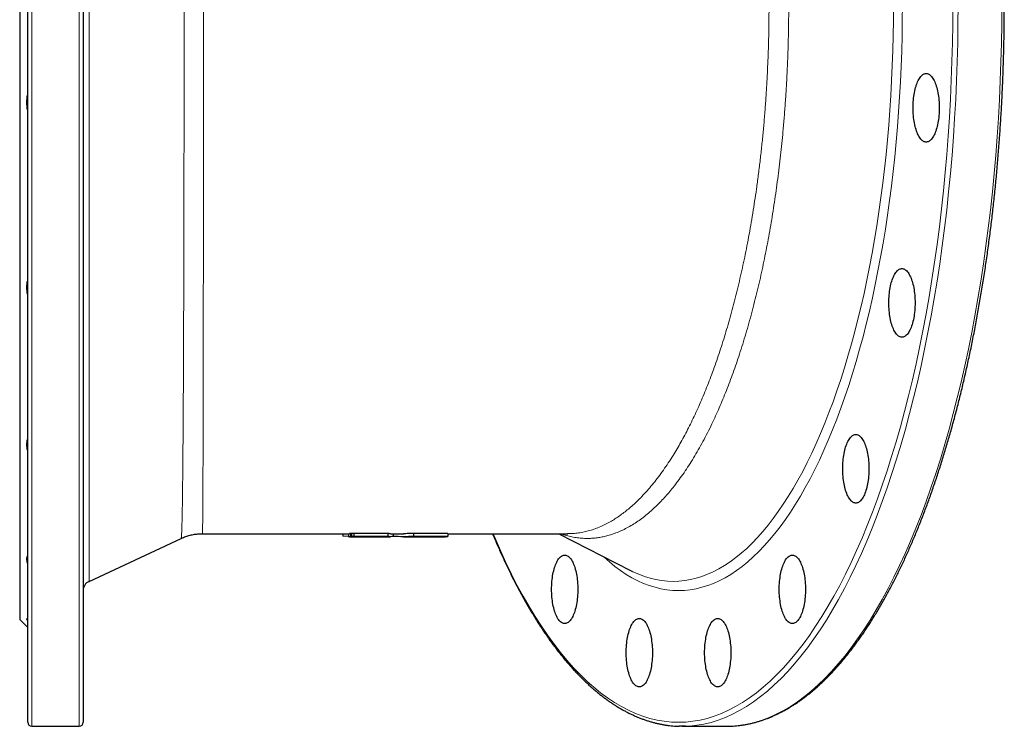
# Model space of a CAD drawing. Header units: millimetres. Extents: x 218 to 1699, y 96 to 1843.
# Tile 1 of 4: x 234 to 723, y 96 to 446. Entities that reach past the tile are written whole.
import ezdxf

# ---------------------------------------------------------------- set-up
doc = ezdxf.new("R2010")
doc.units = ezdxf.units.MM

msp = doc.modelspace()

# ---------------------------------------------------------------- linework, layer by layer
at = {"color": 8, "linetype": 'Continuous', "lineweight": 18}
for p, q in [((240.38, 811.07), (240.38, 96.07)), ((263.88, 96.07), (263.88, 811.07)), ((268.76, 739.22), (268.76, 167.91))]:
    msp.add_line(p, q, dxfattribs=at)
at = {"color": 7, "linetype": 'Continuous', "lineweight": 25}
for p, q in [((238.38, 98.07), (238.38, 809.07)), ((265.88, 809.07), (265.88, 98.07)), ((234.38, 453.57), (234.38, 149.07)), ((325.03, 191.58), (325.03, 191.58)), ((325.03, 191.57), (397.91, 191.57)), ((394.68, 191.57), (394.68, 190.42)), ((397.45, 191.57), (397.45, 190.07)), ((398.53, 191.58), (397.9, 191.58)), ((398.96, 191.58), (398.53, 191.58)), ((398.53, 191.58), (398.53, 190.08)), ((398.96, 191.6), (398.96, 190.1)), ((400.08, 191.73), (400.08, 190.23)), ((417.07, 191.69), (417.07, 190.19)), ((418.36, 191.57), (424.79, 191.57)), ((419.62, 191.57), (419.62, 190.19)), ((429.73, 191.68), (429.73, 190.18)), ((446.72, 191.67), (446.72, 190.17)), ((446.72, 191.57), (506.2, 191.57)), ((501.89, 191.57), (537.41, 173.29)), ((506.19, 191.59), (506.21, 191.59)), ((268.76, 167.91), (314.48, 189.23)), ((314.47, 189.24), (314.47, 189.24)), ((397.45, 190.24), (394.68, 190.42)), ((397.91, 190.07), (411.46, 190.07)), ((411.16, 190.09), (411.16, 190.07)), ((412.79, 190.09), (413.35, 190.07)), ((413.36, 190.07), (418.36, 190.07)), ((424.79, 190.07), (429.91, 190.07)), ((429.91, 190.08), (431.77, 190.08)), ((432.53, 190.07), (430.79, 190.08)), ((431.77, 190.08), (445.6, 190.08)), ((431.85, 190.07), (436.88, 190.07)), ((432.53, 190.08), (432.53, 190.07)), ((437.51, 190.07), (432.53, 190.07)), ((436.88, 190.08), (437.51, 190.07)), ((437.51, 190.08), (437.51, 190.07)), ((440.42, 190.07), (444.95, 190.07)), ((440.73, 190.08), (440.73, 190.07)), ((445.17, 190.07), (440.73, 190.07)), ((444.94, 190.07), (445.17, 190.07)), ((445.17, 190.08), (445.17, 190.07)), ((537.41, 173.29), (538.06, 172.96)), ((234.38, 149.07), (238.38, 145.07)), ((240.38, 96.07), (263.88, 96.07)), ((563.04, 96.07), (584.75, 96.07)), ((584.75, 96.07), (586.3, 96.09))]:
    msp.add_line(p, q, dxfattribs=at)
at = {"color": 8, "linetype": 'Continuous', "lineweight": 18, "flags": 128}
for points in [[(469.24, 191.57), (470.16, 189.38), (472.84, 183.24), (475.58, 177.29), (478.37, 171.53), (481.23, 165.96), (484.14, 160.59), (487.1, 155.42), (490.11, 150.45), (493.17, 145.69), (496.28, 141.15), (499.43, 136.81), (502.62, 132.7), (505.86, 128.8), (509.13, 125.13), (512.44, 121.68), (515.78, 118.46), (519.15, 115.47), (522.55, 112.71), (525.98, 110.18), (529.43, 107.89), (532.91, 105.83), (536.4, 104.02), (539.91, 102.44), (543.44, 101.11), (546.97, 100.01), (550.52, 99.16), (554.07, 98.55), (557.63, 98.19), (561.19, 98.07), (564.75, 98.19), (568.31, 98.55), (571.87, 99.16), (575.41, 100.01), (578.95, 101.11), (582.47, 102.44), (585.98, 104.02), (589.48, 105.83), (592.95, 107.89), (596.4, 110.18), (599.83, 112.71), (603.23, 115.47), (606.61, 118.46), (609.95, 121.68), (613.25, 125.13), (616.53, 128.8), (619.76, 132.7), (622.96, 136.81), (626.11, 141.15), (629.21, 145.69), (632.28, 150.45), (635.29, 155.42), (638.25, 160.59), (641.16, 165.96), (644.01, 171.53), (646.81, 177.29), (649.55, 183.24), (652.22, 189.38), (654.84, 195.7), (657.39, 202.19), (659.88, 208.86), (662.29, 215.69), (664.64, 222.69), (666.92, 229.84), (669.12, 237.15), (671.25, 244.61), (673.31, 252.21), (675.29, 259.95), (677.19, 267.82), (679.01, 275.82), (680.75, 283.94), (682.41, 292.17), (683.98, 300.52), (685.48, 308.97), (686.88, 317.52), (688.2, 326.17), (689.43, 334.9), (690.58, 343.71), (691.63, 352.6), (692.6, 361.56), (693.48, 370.58), (694.26, 379.65), (694.96, 388.78), (695.56, 397.95), (696.07, 407.16), (696.49, 416.41), (696.82, 425.67), (697.05, 434.96), (697.19, 444.26), (697.24, 453.57)], [(672.24, 453.57), (672.2, 445.97), (672.09, 438.38), (671.9, 430.8), (671.63, 423.23), (671.29, 415.69), (670.87, 408.17), (670.38, 400.68), (669.82, 393.23), (669.17, 385.82), (668.46, 378.46), (667.67, 371.15), (666.81, 363.89), (665.87, 356.7), (664.87, 349.57), (663.79, 342.52), (662.64, 335.54), (661.42, 328.64), (660.14, 321.82), (658.78, 315.1), (657.36, 308.47), (655.88, 301.94), (654.33, 295.52), (652.71, 289.2), (651.03, 283), (649.29, 276.91), (647.49, 270.95), (645.64, 265.11), (643.72, 259.39), (641.75, 253.82), (639.72, 248.37), (637.63, 243.07), (635.5, 237.92), (633.31, 232.91), (631.08, 228.05), (628.8, 223.35), (626.47, 218.8), (624.09, 214.42), (621.67, 210.2), (619.22, 206.14), (616.72, 202.26), (614.18, 198.55), (611.61, 195.01), (609, 191.65), (606.36, 188.47), (603.69, 185.47), (600.99, 182.66), (598.26, 180.03), (595.51, 177.58), (592.73, 175.33), (589.93, 173.27), (587.12, 171.4), (584.28, 169.72), (581.43, 168.24), (578.56, 166.95), (575.69, 165.86), (572.8, 164.97), (569.91, 164.28), (567, 163.78), (564.1, 163.48), (561.19, 163.38), (558.29, 163.48), (555.38, 163.78), (552.48, 164.28), (549.59, 164.97), (546.7, 165.86), (543.82, 166.95), (540.96, 168.24), (538.1, 169.72), (535.27, 171.4), (532.45, 173.27), (529.65, 175.33), (526.88, 177.58), (524.12, 180.03), (523.88, 180.25)], [(538.06, 172.96), (538.6, 172.7), (541.43, 171.43), (544.26, 170.36), (547.1, 169.48), (549.95, 168.79), (552.8, 168.3), (555.66, 168.01), (558.53, 167.91), (561.39, 168.01), (564.25, 168.3), (567.1, 168.79), (569.95, 169.48), (572.79, 170.36), (575.63, 171.43), (578.45, 172.7), (581.25, 174.15), (584.04, 175.81), (586.82, 177.65), (589.57, 179.68), (592.31, 181.89), (595.02, 184.3), (597.7, 186.89), (600.36, 189.66), (602.99, 192.61), (605.59, 195.74), (608.15, 199.05), (610.69, 202.53), (613.18, 206.18), (615.64, 210.01), (618.06, 214), (620.44, 218.15), (622.78, 222.47), (625.07, 226.94), (627.32, 231.57), (629.52, 236.35), (631.67, 241.28), (633.77, 246.36), (635.82, 251.58), (637.82, 256.94), (639.76, 262.43), (641.65, 268.05), (643.48, 273.8), (645.25, 279.67), (646.96, 285.66), (648.62, 291.77), (650.2, 297.99), (651.73, 304.31), (653.2, 310.74), (654.59, 317.26), (655.93, 323.88), (657.19, 330.59), (658.39, 337.38), (659.52, 344.25), (660.58, 351.2), (661.57, 358.21), (662.49, 365.29), (663.34, 372.44), (664.12, 379.63), (664.82, 386.88), (665.45, 394.18), (666.01, 401.51), (666.49, 408.88), (666.91, 416.28), (667.24, 423.71), (667.5, 431.15), (667.69, 438.62), (667.8, 446.09), (667.84, 453.57)], [(699.85, 453.57), (699.8, 444.21), (699.66, 434.86), (699.43, 425.52), (699.1, 416.2), (698.68, 406.9), (698.17, 397.64), (697.56, 388.42), (696.86, 379.24), (696.07, 370.11), (695.19, 361.04), (694.22, 352.03), (693.15, 343.09), (692, 334.23), (690.76, 325.45), (689.44, 316.76), (688.02, 308.16), (686.52, 299.66), (684.94, 291.26), (683.27, 282.98), (681.52, 274.82), (679.69, 266.77), (677.78, 258.86), (675.79, 251.08), (673.72, 243.43), (671.58, 235.93), (669.36, 228.58), (667.07, 221.39), (664.71, 214.35), (662.28, 207.48), (659.78, 200.78), (657.21, 194.25), (654.58, 187.89), (651.89, 181.72), (649.14, 175.74), (646.32, 169.94), (643.46, 164.34), (640.53, 158.94), (637.55, 153.74), (634.52, 148.75), (631.45, 143.96), (628.32, 139.39), (625.15, 135.03), (621.94, 130.89), (618.69, 126.97), (615.4, 123.28), (612.07, 119.81), (608.71, 116.57), (605.32, 113.56), (601.9, 110.79), (598.45, 108.25), (594.98, 105.94), (591.48, 103.88), (587.97, 102.05), (584.44, 100.47), (580.9, 99.12), (577.34, 98.02), (573.77, 97.17), (570.2, 96.56), (566.62, 96.19), (564.59, 96.09)], [(586.3, 96.09), (588.33, 96.19), (591.91, 96.56), (595.49, 97.17), (599.05, 98.02), (602.61, 99.12), (606.15, 100.47), (609.68, 102.05), (613.2, 103.88), (616.69, 105.94), (620.16, 108.25), (623.61, 110.79), (627.03, 113.56), (630.42, 116.57), (633.78, 119.81), (637.11, 123.28), (640.4, 126.97), (643.65, 130.89), (646.86, 135.03), (650.03, 139.39), (653.16, 143.96), (656.23, 148.75), (659.26, 153.74), (662.24, 158.94), (665.17, 164.34), (668.04, 169.94), (670.85, 175.74), (673.6, 181.72), (676.3, 187.89), (678.93, 194.25), (681.49, 200.78), (683.99, 207.48), (686.42, 214.35), (688.78, 221.39), (691.07, 228.58), (693.29, 235.93), (695.43, 243.43), (697.5, 251.08), (699.49, 258.86), (701.4, 266.77), (703.23, 274.82), (704.98, 282.98), (706.65, 291.26), (708.23, 299.66), (709.73, 308.16), (711.15, 316.76), (712.47, 325.45), (713.71, 334.23), (714.87, 343.09), (715.93, 352.03), (716.9, 361.04), (717.78, 370.11), (718.57, 379.24), (719.27, 388.42), (719.88, 397.64), (720.39, 406.9), (720.81, 416.2), (721.14, 425.52), (721.37, 434.86), (721.51, 444.21), (721.56, 453.57)]]:
    msp.add_lwpolyline(points, dxfattribs=at)
at = {"color": 7, "linetype": 'Continuous', "lineweight": 25, "flags": 128}
for points in [[(690.54, 402.73), (690.53, 401.75), (690.5, 400.79), (690.44, 399.83), (690.37, 398.87), (690.28, 397.94), (690.16, 397.01), (690.03, 396.11), (689.87, 395.22), (689.7, 394.37), (689.51, 393.53), (689.3, 392.73), (689.07, 391.96), (688.83, 391.23), (688.57, 390.53), (688.29, 389.88), (688.01, 389.26), (687.71, 388.69), (687.39, 388.17), (687.07, 387.69), (686.74, 387.26), (686.39, 386.88), (686.04, 386.56), (685.69, 386.28), (685.33, 386.06), (684.96, 385.9), (684.59, 385.79), (684.22, 385.73), (683.85, 385.73), (683.48, 385.79), (683.11, 385.9), (682.74, 386.06), (682.38, 386.28), (682.02, 386.56), (681.67, 386.88), (681.33, 387.26), (681, 387.69), (680.67, 388.17), (680.36, 388.69), (680.06, 389.26), (679.77, 389.88), (679.5, 390.53), (679.24, 391.23), (679, 391.96), (678.77, 392.73), (678.56, 393.53), (678.37, 394.37), (678.2, 395.22), (678.04, 396.11), (677.91, 397.01), (677.79, 397.94), (677.7, 398.87), (677.62, 399.83), (677.57, 400.79), (677.54, 401.75), (677.53, 402.73), (677.54, 403.7), (677.57, 404.66), (677.62, 405.62), (677.7, 406.58), (677.79, 407.51), (677.91, 408.44), (678.04, 409.34), (678.2, 410.23), (678.37, 411.08), (678.56, 411.92), (678.77, 412.72), (679, 413.49), (679.24, 414.22), (679.5, 414.92), (679.77, 415.57), (680.06, 416.19), (680.36, 416.76), (680.67, 417.28), (681, 417.76), (681.33, 418.19), (681.67, 418.57), (682.02, 418.89), (682.38, 419.17), (682.74, 419.39), (683.11, 419.55), (683.48, 419.66), (683.85, 419.72), (684.22, 419.72), (684.59, 419.66), (684.96, 419.55), (685.33, 419.39), (685.69, 419.17), (686.04, 418.89), (686.39, 418.57), (686.74, 418.19), (687.07, 417.76), (687.39, 417.28), (687.71, 416.76), (688.01, 416.19), (688.29, 415.57), (688.57, 414.92), (688.83, 414.22), (689.07, 413.49), (689.3, 412.72), (689.51, 411.92), (689.7, 411.08), (689.87, 410.23), (690.03, 409.34), (690.16, 408.44), (690.28, 407.51), (690.37, 406.58), (690.44, 405.62), (690.5, 404.66), (690.53, 403.7), (690.54, 402.73)], [(678.51, 306.02), (678.5, 305.05), (678.47, 304.08), (678.42, 303.12), (678.35, 302.17), (678.25, 301.23), (678.14, 300.31), (678, 299.4), (677.85, 298.52), (677.67, 297.66), (677.48, 296.83), (677.27, 296.03), (677.05, 295.26), (676.8, 294.52), (676.54, 293.83), (676.27, 293.17), (675.98, 292.56), (675.68, 291.99), (675.37, 291.46), (675.05, 290.98), (674.71, 290.56), (674.37, 290.18), (674.02, 289.85), (673.66, 289.58), (673.3, 289.36), (672.94, 289.19), (672.57, 289.08), (672.19, 289.03), (671.82, 289.03), (671.45, 289.08), (671.08, 289.19), (670.72, 289.36), (670.36, 289.58), (670, 289.85), (669.65, 290.18), (669.31, 290.56), (668.97, 290.98), (668.65, 291.46), (668.34, 291.99), (668.04, 292.56), (667.75, 293.17), (667.48, 293.83), (667.22, 294.52), (666.97, 295.26), (666.75, 296.03), (666.54, 296.83), (666.34, 297.66), (666.17, 298.52), (666.02, 299.4), (665.88, 300.31), (665.77, 301.23), (665.67, 302.17), (665.6, 303.12), (665.55, 304.08), (665.51, 305.05), (665.5, 306.02), (665.51, 306.99), (665.55, 307.96), (665.6, 308.92), (665.67, 309.87), (665.77, 310.81), (665.88, 311.73), (666.02, 312.64), (666.17, 313.52), (666.34, 314.38), (666.54, 315.21), (666.75, 316.01), (666.97, 316.78), (667.22, 317.51), (667.48, 318.21), (667.75, 318.87), (668.04, 319.48), (668.34, 320.05), (668.65, 320.58), (668.97, 321.05), (669.31, 321.48), (669.65, 321.86), (670, 322.19), (670.36, 322.46), (670.72, 322.68), (671.08, 322.85), (671.45, 322.96), (671.82, 323.01), (672.19, 323.01), (672.57, 322.96), (672.94, 322.85), (673.3, 322.68), (673.66, 322.46), (674.02, 322.19), (674.37, 321.86), (674.71, 321.48), (675.05, 321.05), (675.37, 320.58), (675.68, 320.05), (675.98, 319.48), (676.27, 318.87), (676.54, 318.21), (676.8, 317.51), (677.05, 316.78), (677.27, 316.01), (677.48, 315.21), (677.67, 314.38), (677.85, 313.52), (678, 312.64), (678.14, 311.73), (678.25, 310.81), (678.35, 309.87), (678.42, 308.92), (678.47, 307.96), (678.5, 306.99), (678.51, 306.02)], [(655.64, 223.76), (655.63, 222.79), (655.6, 221.82), (655.55, 220.86), (655.47, 219.91), (655.38, 218.97), (655.26, 218.04), (655.13, 217.14), (654.98, 216.26), (654.8, 215.4), (654.61, 214.57), (654.4, 213.76), (654.17, 213), (653.93, 212.26), (653.67, 211.57), (653.4, 210.91), (653.11, 210.29), (652.81, 209.72), (652.5, 209.2), (652.17, 208.72), (651.84, 208.29), (651.5, 207.91), (651.15, 207.59), (650.79, 207.32), (650.43, 207.1), (650.06, 206.93), (649.69, 206.82), (649.32, 206.76), (648.95, 206.76), (648.58, 206.82), (648.21, 206.93), (647.85, 207.1), (647.48, 207.32), (647.13, 207.59), (646.78, 207.91), (646.43, 208.29), (646.1, 208.72), (645.78, 209.2), (645.47, 209.72), (645.16, 210.29), (644.88, 210.91), (644.6, 211.57), (644.34, 212.26), (644.1, 213), (643.87, 213.76), (643.66, 214.57), (643.47, 215.4), (643.3, 216.26), (643.14, 217.14), (643.01, 218.04), (642.9, 218.97), (642.8, 219.91), (642.73, 220.86), (642.67, 221.82), (642.64, 222.79), (642.63, 223.76), (642.64, 224.73), (642.67, 225.69), (642.73, 226.66), (642.8, 227.61), (642.9, 228.55), (643.01, 229.47), (643.14, 230.37), (643.3, 231.26), (643.47, 232.12), (643.66, 232.95), (643.87, 233.75), (644.1, 234.52), (644.34, 235.25), (644.6, 235.95), (644.88, 236.6), (645.16, 237.22), (645.47, 237.79), (645.78, 238.31), (646.1, 238.79), (646.43, 239.22), (646.78, 239.6), (647.13, 239.92), (647.48, 240.2), (647.85, 240.42), (648.21, 240.58), (648.58, 240.69), (648.95, 240.75), (649.32, 240.75), (649.69, 240.69), (650.06, 240.58), (650.43, 240.42), (650.79, 240.2), (651.15, 239.92), (651.5, 239.6), (651.84, 239.22), (652.17, 238.79), (652.5, 238.31), (652.81, 237.79), (653.11, 237.22), (653.4, 236.6), (653.67, 235.95), (653.93, 235.25), (654.17, 234.52), (654.4, 233.75), (654.61, 232.95), (654.8, 232.12), (654.98, 231.26), (655.13, 230.37), (655.26, 229.47), (655.38, 228.55), (655.47, 227.61), (655.55, 226.66), (655.6, 225.69), (655.63, 224.73), (655.64, 223.76)], [(511.23, 163.99), (511.22, 163.02), (511.19, 162.05), (511.14, 161.09), (511.07, 160.14), (510.97, 159.2), (510.86, 158.28), (510.72, 157.37), (510.57, 156.49), (510.39, 155.63), (510.2, 154.8), (509.99, 154), (509.77, 153.23), (509.52, 152.49), (509.26, 151.8), (508.99, 151.14), (508.7, 150.53), (508.4, 149.96), (508.09, 149.43), (507.77, 148.95), (507.43, 148.53), (507.09, 148.15), (506.74, 147.82), (506.38, 147.55), (506.02, 147.33), (505.65, 147.16), (505.29, 147.05), (504.91, 147), (504.54, 147), (504.17, 147.05), (503.8, 147.16), (503.44, 147.33), (503.08, 147.55), (502.72, 147.82), (502.37, 148.15), (502.03, 148.53), (501.69, 148.95), (501.37, 149.43), (501.06, 149.96), (500.76, 150.53), (500.47, 151.14), (500.2, 151.8), (499.94, 152.49), (499.69, 153.23), (499.47, 154), (499.26, 154.8), (499.06, 155.63), (498.89, 156.49), (498.74, 157.37), (498.6, 158.28), (498.49, 159.2), (498.39, 160.14), (498.32, 161.09), (498.27, 162.05), (498.23, 163.02), (498.22, 163.99), (498.23, 164.96), (498.27, 165.93), (498.32, 166.89), (498.39, 167.84), (498.49, 168.78), (498.6, 169.7), (498.74, 170.61), (498.89, 171.49), (499.06, 172.35), (499.26, 173.18), (499.47, 173.98), (499.69, 174.75), (499.94, 175.48), (500.2, 176.18), (500.47, 176.84), (500.76, 177.45), (501.06, 178.02), (501.37, 178.55), (501.69, 179.02), (502.03, 179.45), (502.37, 179.83), (502.72, 180.16), (503.08, 180.43), (503.44, 180.65), (503.8, 180.82), (504.17, 180.93), (504.54, 180.98), (504.91, 180.98), (505.29, 180.93), (505.65, 180.82), (506.02, 180.65), (506.38, 180.43), (506.74, 180.16), (507.09, 179.83), (507.43, 179.45), (507.77, 179.02), (508.09, 178.55), (508.4, 178.02), (508.7, 177.45), (508.99, 176.84), (509.26, 176.18), (509.52, 175.48), (509.77, 174.75), (509.99, 173.98), (510.2, 173.18), (510.39, 172.35), (510.57, 171.49), (510.72, 170.61), (510.86, 169.7), (510.97, 168.78), (511.07, 167.84), (511.14, 166.89), (511.19, 165.93), (511.22, 164.96), (511.23, 163.99)], [(624.16, 163.99), (624.15, 163.02), (624.12, 162.05), (624.07, 161.09), (623.99, 160.14), (623.9, 159.2), (623.78, 158.28), (623.65, 157.37), (623.49, 156.49), (623.32, 155.63), (623.13, 154.8), (622.92, 154), (622.69, 153.23), (622.45, 152.49), (622.19, 151.8), (621.92, 151.14), (621.63, 150.53), (621.33, 149.96), (621.02, 149.43), (620.69, 148.95), (620.36, 148.53), (620.02, 148.15), (619.67, 147.82), (619.31, 147.55), (618.95, 147.33), (618.58, 147.16), (618.21, 147.05), (617.84, 147), (617.47, 147), (617.1, 147.05), (616.73, 147.16), (616.36, 147.33), (616, 147.55), (615.65, 147.82), (615.3, 148.15), (614.95, 148.53), (614.62, 148.95), (614.3, 149.43), (613.98, 149.96), (613.68, 150.53), (613.4, 151.14), (613.12, 151.8), (612.86, 152.49), (612.62, 153.23), (612.39, 154), (612.18, 154.8), (611.99, 155.63), (611.82, 156.49), (611.66, 157.37), (611.53, 158.28), (611.41, 159.2), (611.32, 160.14), (611.25, 161.09), (611.19, 162.05), (611.16, 163.02), (611.15, 163.99), (611.16, 164.96), (611.19, 165.93), (611.25, 166.89), (611.32, 167.84), (611.41, 168.78), (611.53, 169.7), (611.66, 170.61), (611.82, 171.49), (611.99, 172.35), (612.18, 173.18), (612.39, 173.98), (612.62, 174.75), (612.86, 175.48), (613.12, 176.18), (613.4, 176.84), (613.68, 177.45), (613.98, 178.02), (614.3, 178.55), (614.62, 179.02), (614.95, 179.45), (615.3, 179.83), (615.65, 180.16), (616, 180.43), (616.36, 180.65), (616.73, 180.82), (617.1, 180.93), (617.47, 180.98), (617.84, 180.98), (618.21, 180.93), (618.58, 180.82), (618.95, 180.65), (619.31, 180.43), (619.67, 180.16), (620.02, 179.83), (620.36, 179.45), (620.69, 179.02), (621.02, 178.55), (621.33, 178.02), (621.63, 177.45), (621.92, 176.84), (622.19, 176.18), (622.45, 175.48), (622.69, 174.75), (622.92, 173.98), (623.13, 173.18), (623.32, 172.35), (623.49, 171.49), (623.65, 170.61), (623.78, 169.7), (623.9, 168.78), (623.99, 167.84), (624.07, 166.89), (624.12, 165.93), (624.15, 164.96), (624.16, 163.99)], [(548.24, 132.57), (548.23, 131.6), (548.2, 130.63), (548.15, 129.67), (548.07, 128.72), (547.98, 127.78), (547.86, 126.85), (547.73, 125.95), (547.57, 125.07), (547.4, 124.21), (547.21, 123.38), (547, 122.58), (546.77, 121.81), (546.53, 121.07), (546.27, 120.38), (546, 119.72), (545.71, 119.11), (545.41, 118.53), (545.1, 118.01), (544.77, 117.53), (544.44, 117.1), (544.1, 116.73), (543.75, 116.4), (543.39, 116.13), (543.03, 115.91), (542.66, 115.74), (542.29, 115.63), (541.92, 115.57), (541.55, 115.57), (541.18, 115.63), (540.81, 115.74), (540.44, 115.91), (540.08, 116.13), (539.73, 116.4), (539.38, 116.73), (539.03, 117.1), (538.7, 117.53), (538.38, 118.01), (538.06, 118.53), (537.76, 119.11), (537.48, 119.72), (537.2, 120.38), (536.94, 121.07), (536.7, 121.81), (536.47, 122.58), (536.26, 123.38), (536.07, 124.21), (535.9, 125.07), (535.74, 125.95), (535.61, 126.85), (535.49, 127.78), (535.4, 128.72), (535.33, 129.67), (535.27, 130.63), (535.24, 131.6), (535.23, 132.57), (535.24, 133.54), (535.27, 134.51), (535.33, 135.47), (535.4, 136.42), (535.49, 137.36), (535.61, 138.28), (535.74, 139.19), (535.9, 140.07), (536.07, 140.93), (536.26, 141.76), (536.47, 142.56), (536.7, 143.33), (536.94, 144.06), (537.2, 144.76), (537.48, 145.42), (537.76, 146.03), (538.06, 146.6), (538.38, 147.13), (538.7, 147.6), (539.03, 148.03), (539.38, 148.41), (539.73, 148.74), (540.08, 149.01), (540.44, 149.23), (540.81, 149.39), (541.18, 149.51), (541.55, 149.56), (541.92, 149.56), (542.29, 149.51), (542.66, 149.39), (543.03, 149.23), (543.39, 149.01), (543.75, 148.74), (544.1, 148.41), (544.44, 148.03), (544.77, 147.6), (545.1, 147.13), (545.41, 146.6), (545.71, 146.03), (546, 145.42), (546.27, 144.76), (546.53, 144.06), (546.77, 143.33), (547, 142.56), (547.21, 141.76), (547.4, 140.93), (547.57, 140.07), (547.73, 139.19), (547.86, 138.28), (547.98, 137.36), (548.07, 136.42), (548.15, 135.47), (548.2, 134.51), (548.23, 133.54), (548.24, 132.57)], [(587.15, 132.57), (587.14, 131.6), (587.11, 130.63), (587.06, 129.67), (586.99, 128.72), (586.89, 127.78), (586.78, 126.85), (586.64, 125.95), (586.49, 125.07), (586.31, 124.21), (586.12, 123.38), (585.91, 122.58), (585.69, 121.81), (585.44, 121.07), (585.18, 120.38), (584.91, 119.72), (584.62, 119.11), (584.32, 118.53), (584.01, 118.01), (583.68, 117.53), (583.35, 117.1), (583.01, 116.73), (582.66, 116.4), (582.3, 116.13), (581.94, 115.91), (581.57, 115.74), (581.21, 115.63), (580.83, 115.57), (580.46, 115.57), (580.09, 115.63), (579.72, 115.74), (579.36, 115.91), (579, 116.13), (578.64, 116.4), (578.29, 116.73), (577.95, 117.1), (577.61, 117.53), (577.29, 118.01), (576.98, 118.53), (576.68, 119.11), (576.39, 119.72), (576.11, 120.38), (575.86, 121.07), (575.61, 121.81), (575.39, 122.58), (575.18, 123.38), (574.98, 124.21), (574.81, 125.07), (574.66, 125.95), (574.52, 126.85), (574.41, 127.78), (574.31, 128.72), (574.24, 129.67), (574.19, 130.63), (574.15, 131.6), (574.14, 132.57), (574.15, 133.54), (574.19, 134.51), (574.24, 135.47), (574.31, 136.42), (574.41, 137.36), (574.52, 138.28), (574.66, 139.19), (574.81, 140.07), (574.98, 140.93), (575.18, 141.76), (575.39, 142.56), (575.61, 143.33), (575.86, 144.06), (576.11, 144.76), (576.39, 145.42), (576.68, 146.03), (576.98, 146.6), (577.29, 147.13), (577.61, 147.6), (577.95, 148.03), (578.29, 148.41), (578.64, 148.74), (579, 149.01), (579.36, 149.23), (579.72, 149.39), (580.09, 149.51), (580.46, 149.56), (580.83, 149.56), (581.21, 149.51), (581.57, 149.39), (581.94, 149.23), (582.3, 149.01), (582.66, 148.74), (583.01, 148.41), (583.35, 148.03), (583.68, 147.6), (584.01, 147.13), (584.32, 146.6), (584.62, 146.03), (584.91, 145.42), (585.18, 144.76), (585.44, 144.06), (585.69, 143.33), (585.91, 142.56), (586.12, 141.76), (586.31, 140.93), (586.49, 140.07), (586.64, 139.19), (586.78, 138.28), (586.89, 137.36), (586.99, 136.42), (587.06, 135.47), (587.11, 134.51), (587.14, 133.54), (587.15, 132.57)], [(564.59, 96.09), (563.04, 96.07), (561.5, 96.09)]]:
    msp.add_lwpolyline(points, dxfattribs=at)
at = {"color": 7, "linetype": 'Continuous', "lineweight": 25}
for centre, radius, start, end in [((270.88, 163.38), 5, 115, 180), ((240.38, 98.07), 2, 180, 270), ((263.88, 98.07), 2, 270, 0)]:
    msp.add_arc(centre, radius, start, end, dxfattribs=at)
at = {"color": 8, "linetype": 'Continuous', "lineweight": 18}
for points, knots in [([(314.47, 189.24), (314.48, 189.24), (314.5, 189.23), (314.53, 189.37), (314.58, 189.66), (314.63, 190.16), (314.68, 190.89), (314.72, 191.82), (314.77, 192.94), (314.82, 194.27), (314.86, 195.79), (314.91, 197.51), (314.95, 199.33), (314.99, 201.2), (315.02, 203.1), (315.06, 205.13), (315.09, 207.3), (315.13, 209.6), (315.16, 212.05), (315.19, 214.63), (315.22, 217.35), (315.25, 220.2), (315.28, 223.17), (315.31, 226.27), (315.34, 229.49), (315.37, 232.84), (315.39, 236.31), (315.42, 239.97), (315.45, 243.82), (315.47, 247.87), (315.5, 252.06), (315.52, 256.36), (315.55, 260.71), (315.57, 265.1), (315.59, 269.52), (315.61, 274.04), (315.63, 278.68), (315.65, 283.42), (315.67, 288.28), (315.69, 293.23), (315.71, 298.54), (315.72, 304.23), (315.74, 310.31), (315.76, 316.5), (315.78, 322.8), (315.79, 329.19), (315.81, 335.68), (315.82, 342.26), (315.83, 348.57), (315.84, 354.59), (315.85, 360.32), (315.86, 366.09), (315.87, 371.91), (315.88, 378.14), (315.89, 384.79), (315.89, 391.86), (315.9, 398.99), (315.91, 406.15), (315.91, 413.35), (315.92, 420.58), (315.92, 427.84), (315.92, 434.73), (315.92, 441.25), (315.92, 447.39), (315.92, 453.53), (315.92, 459.67), (315.92, 466.2), (315.92, 473.1), (315.92, 480.38), (315.92, 487.63), (315.91, 494.86), (315.91, 502.06), (315.9, 509.22), (315.89, 516.34), (315.89, 523.04), (315.88, 529.31), (315.87, 535.18), (315.86, 541), (315.85, 546.77), (315.84, 552.86), (315.83, 559.24), (315.82, 565.9), (315.8, 572.47), (315.79, 578.95), (315.77, 585.34), (315.76, 591.62), (315.74, 597.8), (315.72, 603.55), (315.7, 608.88), (315.69, 613.81), (315.67, 618.66), (315.65, 623.41), (315.63, 628.37), (315.61, 633.51), (315.59, 638.8), (315.56, 643.94), (315.53, 648.94), (315.51, 653.79), (315.48, 658.49), (315.45, 663.03), (315.42, 667.18), (315.39, 670.96), (315.37, 674.4), (315.34, 677.72), (315.31, 680.92), (315.28, 684.2), (315.25, 687.51), (315.21, 690.83), (315.17, 693.96), (315.14, 696.91), (315.1, 699.68), (315.06, 702.26), (315.01, 704.64), (314.97, 706.72), (314.94, 708.53), (314.9, 710.08), (314.86, 711.5), (314.82, 712.78), (314.78, 713.99), (314.73, 715.1), (314.69, 716.07), (314.64, 716.84), (314.58, 717.41), (314.53, 717.76), (314.49, 717.92), (314.47, 717.9), (314.47, 717.89)], [0, 0, 0, 0, 0.002627, 0.010053, 0.017476, 0.026294, 0.035115, 0.043936, 0.052754, 0.061572, 0.070393, 0.079214, 0.088032, 0.095447, 0.102866, 0.110286, 0.117704, 0.12512, 0.132593, 0.140069, 0.147546, 0.155021, 0.162494, 0.169967, 0.177443, 0.18492, 0.192396, 0.199868, 0.207775, 0.215685, 0.223597, 0.231507, 0.239414, 0.246927, 0.254442, 0.261957, 0.269471, 0.277051, 0.284634, 0.292218, 0.299798, 0.308604, 0.317413, 0.326222, 0.335028, 0.343833, 0.352642, 0.361451, 0.370257, 0.377663, 0.385072, 0.392482, 0.399891, 0.407297, 0.416103, 0.424912, 0.433721, 0.442527, 0.451333, 0.460142, 0.468952, 0.477757, 0.485164, 0.492573, 0.499984, 0.507394, 0.5148, 0.523609, 0.532421, 0.541233, 0.550042, 0.558851, 0.567663, 0.576475, 0.585284, 0.592694, 0.600106, 0.607519, 0.614931, 0.622341, 0.631155, 0.639973, 0.648791, 0.657605, 0.66642, 0.675238, 0.684055, 0.69287, 0.700284, 0.707701, 0.71512, 0.722537, 0.729951, 0.738773, 0.747599, 0.756424, 0.765246, 0.774068, 0.782893, 0.791719, 0.800541, 0.807962, 0.815385, 0.82281, 0.830234, 0.837655, 0.846485, 0.855318, 0.864151, 0.872981, 0.881811, 0.890645, 0.899478, 0.908308, 0.915735, 0.923166, 0.930597, 0.938028, 0.945455, 0.95429, 0.963128, 0.971966, 0.9808, 0.989635, 0.998473, 1, 1, 1, 1]), ([(325.03, 715.56), (325.03, 715.56), (325.04, 715.59), (325.05, 715.47), (325.06, 715.18), (325.08, 714.73), (325.09, 714.16), (325.11, 713.46), (325.12, 712.61), (325.13, 711.56), (325.15, 710.28), (325.16, 708.73), (325.18, 706.98), (325.19, 705.04), (325.21, 702.9), (325.22, 700.58), (325.24, 698.06), (325.25, 695.5), (325.26, 692.94), (325.27, 690.39), (325.28, 687.71), (325.29, 684.91), (325.3, 681.8), (325.32, 678.36), (325.33, 674.55), (325.34, 670.57), (325.35, 666.42), (325.36, 662.11), (325.37, 657.64), (325.38, 653.02), (325.39, 648.5), (325.4, 644.1), (325.41, 639.87), (325.41, 635.53), (325.42, 631.09), (325.43, 626.27), (325.44, 621.06), (325.44, 615.42), (325.45, 609.67), (325.46, 603.79), (325.47, 597.8), (325.47, 591.69), (325.48, 585.48), (325.48, 579.51), (325.49, 573.79), (325.49, 568.34), (325.5, 562.83), (325.5, 557.26), (325.51, 551.29), (325.51, 544.89), (325.51, 538.07), (325.52, 531.19), (325.52, 524.24), (325.52, 517.24), (325.53, 510.2), (325.53, 503.1), (325.53, 496.35), (325.53, 489.95), (325.53, 483.91), (325.53, 477.85), (325.54, 471.78), (325.54, 465.32), (325.54, 458.47), (325.54, 451.23), (325.54, 443.99), (325.54, 436.76), (325.53, 429.55), (325.53, 422.35), (325.53, 415.17), (325.53, 408.41), (325.53, 402.05), (325.53, 396.09), (325.52, 390.17), (325.52, 384.28), (325.52, 378.06), (325.52, 371.52), (325.51, 364.67), (325.51, 357.9), (325.5, 351.2), (325.5, 344.58), (325.49, 338.04), (325.49, 331.59), (325.48, 325.56), (325.48, 319.96), (325.47, 314.76), (325.47, 309.64), (325.46, 304.59), (325.45, 299.6), (325.45, 294.67), (325.44, 289.8), (325.43, 285.03), (325.43, 280.34), (325.42, 275.73), (325.41, 271.2), (325.41, 266.78), (325.4, 262.49), (325.39, 258.32), (325.38, 254.28), (325.37, 250.34), (325.36, 246.52), (325.35, 242.82), (325.35, 239.23), (325.34, 235.76), (325.33, 232.4), (325.32, 229.17), (325.31, 226), (325.3, 222.91), (325.28, 219.9), (325.27, 217.03), (325.26, 214.31), (325.25, 211.64), (325.24, 209.03), (325.22, 206.53), (325.21, 204.21), (325.19, 202.08), (325.18, 200.14), (325.16, 198.4), (325.15, 196.85), (325.13, 195.57), (325.12, 194.52), (325.11, 193.67), (325.09, 192.97), (325.08, 192.41), (325.06, 191.95), (325.05, 191.67), (325.04, 191.54), (325.03, 191.57), (325.03, 191.58)], [0, 0, 0, 0, 0.000707, 0.009527, 0.018344, 0.02576, 0.033179, 0.040599, 0.048017, 0.055433, 0.064245, 0.073061, 0.081876, 0.090688, 0.0995, 0.108316, 0.117131, 0.125944, 0.133356, 0.140771, 0.148188, 0.155603, 0.163015, 0.171819, 0.180627, 0.189434, 0.198239, 0.207043, 0.21585, 0.224658, 0.233462, 0.240868, 0.248276, 0.255686, 0.263095, 0.270501, 0.279297, 0.288097, 0.296897, 0.305694, 0.31449, 0.32329, 0.33209, 0.340886, 0.348286, 0.355688, 0.363091, 0.370493, 0.377893, 0.386683, 0.395478, 0.404272, 0.413063, 0.421854, 0.430648, 0.439442, 0.448233, 0.455628, 0.463025, 0.470423, 0.477821, 0.485215, 0.494003, 0.502794, 0.511585, 0.520373, 0.529161, 0.537952, 0.546744, 0.555532, 0.562923, 0.570318, 0.577713, 0.585108, 0.592499, 0.601287, 0.610078, 0.618869, 0.627657, 0.636444, 0.645235, 0.654026, 0.662814, 0.670205, 0.677599, 0.684995, 0.692389, 0.69978, 0.707278, 0.714778, 0.722278, 0.729776, 0.737341, 0.744909, 0.752477, 0.760042, 0.7675, 0.77496, 0.782422, 0.789882, 0.79734, 0.804798, 0.812258, 0.81972, 0.82718, 0.834638, 0.842529, 0.850423, 0.858319, 0.866213, 0.874104, 0.882904, 0.891707, 0.90051, 0.90931, 0.91811, 0.926913, 0.935716, 0.944516, 0.951917, 0.959321, 0.966725, 0.974129, 0.98153, 0.990338, 0.99915, 1, 1, 1, 1]), ([(502.81, 715.57), (503.21, 715.71), (504.37, 716.14), (506.45, 716.72), (509.05, 717.3), (511.79, 717.71), (514.54, 717.92), (517.29, 717.92), (520.04, 717.72), (522.78, 717.32), (525.53, 716.72), (528.12, 715.96), (530.56, 715.08), (532.84, 714.1), (535.12, 712.99), (537.39, 711.74), (539.79, 710.26), (542.32, 708.52), (544.97, 706.49), (547.59, 704.27), (550.19, 701.86), (552.77, 699.25), (555.32, 696.46), (557.84, 693.49), (560.19, 690.5), (562.39, 687.52), (564.43, 684.6), (566.45, 681.55), (568.44, 678.38), (570.52, 674.88), (572.69, 671.03), (574.94, 666.79), (577.15, 662.4), (579.3, 657.84), (581.41, 653.13), (583.47, 648.26), (585.48, 643.25), (587.34, 638.36), (589.04, 633.64), (590.6, 629.09), (592.13, 624.45), (593.61, 619.72), (595.14, 614.6), (596.71, 609.06), (598.3, 603.1), (599.84, 597.02), (601.3, 590.84), (602.71, 584.55), (604.04, 578.15), (605.31, 571.67), (606.45, 565.44), (607.47, 559.49), (608.38, 553.84), (609.23, 548.13), (610.04, 542.37), (610.85, 536.19), (611.63, 529.6), (612.39, 522.58), (613.08, 515.5), (613.69, 508.38), (614.23, 501.22), (614.69, 494.02), (615.07, 486.79), (615.37, 479.92), (615.58, 473.41), (615.73, 467.28), (615.82, 461.15), (615.86, 455.01), (615.85, 448.48), (615.76, 441.56), (615.6, 434.27), (615.36, 427), (615.04, 419.74), (614.65, 412.51), (614.18, 405.31), (613.64, 398.15), (613.06, 391.4), (612.44, 385.08), (611.81, 379.16), (611.13, 373.29), (610.4, 367.46), (609.61, 361.66), (608.77, 355.89), (607.88, 350.16), (606.94, 344.49), (605.94, 338.87), (604.9, 333.32), (603.81, 327.84), (602.67, 322.43), (601.48, 317.08), (600.25, 311.82), (598.94, 306.53), (597.56, 301.22), (596.11, 295.91), (594.6, 290.7), (593.05, 285.59), (591.47, 280.66), (589.88, 275.91), (588.27, 271.34), (586.62, 266.86), (584.93, 262.48), (583.19, 258.2), (581.41, 254.01), (579.59, 249.93), (577.64, 245.76), (575.55, 241.52), (573.3, 237.23), (571.02, 233.11), (568.69, 229.16), (566.32, 225.38), (563.92, 221.77), (561.48, 218.34), (559.13, 215.27), (556.89, 212.51), (554.76, 210.05), (552.61, 207.72), (550.44, 205.53), (548.11, 203.34), (545.63, 201.18), (542.98, 199.1), (540.31, 197.21), (537.63, 195.52), (534.93, 194.03), (532.21, 192.74), (529.48, 191.64), (526.89, 190.79), (524.44, 190.16), (522.13, 189.71), (519.81, 189.4), (517.5, 189.23), (515.04, 189.21), (512.43, 189.36), (509.68, 189.72), (506.94, 190.29), (504.65, 190.9), (503.29, 191.4), (502.83, 191.57)], [0, 0, 0, 0, 0.003595, 0.010429, 0.018545, 0.026664, 0.034784, 0.0429, 0.051016, 0.059136, 0.067255, 0.075371, 0.082197, 0.089026, 0.095855, 0.102684, 0.109509, 0.117619, 0.125731, 0.133843, 0.141952, 0.150062, 0.158174, 0.166286, 0.174396, 0.181216, 0.188038, 0.194862, 0.201684, 0.208504, 0.216609, 0.224716, 0.232823, 0.240927, 0.249032, 0.257139, 0.265246, 0.27335, 0.280166, 0.286985, 0.293804, 0.300623, 0.307439, 0.315541, 0.323645, 0.33175, 0.339852, 0.347953, 0.356058, 0.364163, 0.372264, 0.379078, 0.385895, 0.392712, 0.399529, 0.406343, 0.414445, 0.422549, 0.430654, 0.438756, 0.446857, 0.454962, 0.463067, 0.471168, 0.477982, 0.484799, 0.491617, 0.498434, 0.505248, 0.513352, 0.52146, 0.529567, 0.537671, 0.545776, 0.553883, 0.56199, 0.570095, 0.576911, 0.583731, 0.590551, 0.597371, 0.604187, 0.611061, 0.617938, 0.624815, 0.631692, 0.638565, 0.645439, 0.652316, 0.659193, 0.66607, 0.672944, 0.680217, 0.687494, 0.694772, 0.702049, 0.709323, 0.716253, 0.723184, 0.730116, 0.737045, 0.744038, 0.751032, 0.758027, 0.765019, 0.77314, 0.781264, 0.789388, 0.797508, 0.805629, 0.813753, 0.821876, 0.829997, 0.836828, 0.843662, 0.850496, 0.85733, 0.86416, 0.872287, 0.880417, 0.888547, 0.896674, 0.904801, 0.912931, 0.921061, 0.929188, 0.936024, 0.942862, 0.949702, 0.956541, 0.963376, 0.971504, 0.979635, 0.987765, 0.995893, 1, 1, 1, 1]), ([(506.21, 191.59), (506.85, 191.59), (508.42, 191.59), (510.91, 191.83), (513.67, 192.27), (516.43, 192.91), (519.17, 193.75), (521.91, 194.8), (524.63, 196.04), (527.2, 197.4), (529.6, 198.84), (531.86, 200.34), (534.1, 201.98), (536.32, 203.75), (538.67, 205.78), (541.14, 208.1), (543.71, 210.73), (546.26, 213.54), (548.77, 216.54), (551.26, 219.72), (553.71, 223.08), (556.12, 226.62), (558.37, 230.14), (560.46, 233.6), (562.4, 236.97), (564.31, 240.46), (566.18, 244.07), (568.03, 247.81), (569.86, 251.67), (571.66, 255.68), (573.42, 259.79), (575.16, 264.02), (576.85, 268.37), (578.52, 272.84), (580.14, 277.41), (581.71, 282.06), (583.23, 286.77), (584.7, 291.56), (586.13, 296.43), (587.51, 301.38), (588.85, 306.42), (590.14, 311.54), (591.38, 316.74), (592.58, 322.02), (593.74, 327.36), (594.86, 332.88), (595.96, 338.58), (597.02, 344.45), (598.02, 350.4), (598.97, 356.4), (599.89, 362.7), (600.79, 369.29), (601.64, 376.17), (602.42, 383.12), (603.12, 390.12), (603.76, 397.17), (604.31, 404.26), (604.79, 411.39), (605.18, 418.17), (605.48, 424.6), (605.71, 430.66), (605.89, 436.74), (606.01, 442.82), (606.08, 449.29), (606.09, 456.14), (606.03, 463.38), (605.89, 470.61), (605.67, 477.83), (605.38, 485.02), (605.01, 492.2), (604.56, 499.34), (604.07, 506.07), (603.54, 512.39), (602.99, 518.31), (602.39, 524.19), (601.74, 530.04), (600.99, 536.2), (600.14, 542.68), (599.16, 549.45), (598.12, 556.15), (597, 562.77), (595.82, 569.31), (594.56, 575.76), (593.24, 582.11), (591.93, 588.04), (590.64, 593.55), (589.37, 598.66), (588.06, 603.69), (586.71, 608.63), (585.23, 613.8), (583.6, 619.18), (581.83, 624.72), (580, 630.14), (578.11, 635.42), (576.17, 640.56), (574.17, 645.56), (572.12, 650.41), (570.14, 654.86), (568.22, 658.94), (566.38, 662.66), (564.52, 666.27), (562.62, 669.77), (560.56, 673.37), (558.35, 677.03), (555.98, 680.72), (553.57, 684.24), (551.12, 687.59), (548.64, 690.76), (546.13, 693.74), (543.58, 696.55), (541.14, 699.02), (538.82, 701.21), (536.62, 703.13), (534.4, 704.92), (532.17, 706.57), (529.78, 708.18), (527.23, 709.72), (524.53, 711.15), (521.8, 712.38), (519.07, 713.41), (516.33, 714.25), (513.58, 714.88), (510.83, 715.31), (508.36, 715.54), (506.82, 715.55), (506.2, 715.56)], [0, 0, 0, 0, 0.006213, 0.015032, 0.02385, 0.032665, 0.041481, 0.050299, 0.059118, 0.067933, 0.075348, 0.082766, 0.090184, 0.097602, 0.105017, 0.113825, 0.122637, 0.131449, 0.140257, 0.149066, 0.157878, 0.166689, 0.175498, 0.182907, 0.190319, 0.197733, 0.205145, 0.212554, 0.220071, 0.22759, 0.235108, 0.242625, 0.250209, 0.257796, 0.265383, 0.272968, 0.280424, 0.287883, 0.295342, 0.302801, 0.310257, 0.317713, 0.325172, 0.332632, 0.340091, 0.347547, 0.355436, 0.36333, 0.371224, 0.379117, 0.387007, 0.395798, 0.404592, 0.413386, 0.422176, 0.430967, 0.439761, 0.448554, 0.457345, 0.464739, 0.472136, 0.479534, 0.486931, 0.494325, 0.503113, 0.511904, 0.520695, 0.529482, 0.53827, 0.547061, 0.555852, 0.564639, 0.572031, 0.579425, 0.586821, 0.594215, 0.601606, 0.610394, 0.619185, 0.627976, 0.636763, 0.645551, 0.654342, 0.663133, 0.671921, 0.679312, 0.686706, 0.694101, 0.701495, 0.708886, 0.717677, 0.72647, 0.735264, 0.744055, 0.752845, 0.761639, 0.770433, 0.779223, 0.786616, 0.794013, 0.80141, 0.808806, 0.816199, 0.824995, 0.833795, 0.842594, 0.85139, 0.860186, 0.868985, 0.877784, 0.88658, 0.893978, 0.901379, 0.90878, 0.916181, 0.923579, 0.932382, 0.941189, 0.949996, 0.9588, 0.967603, 0.97641, 0.985217, 0.994021, 1, 1, 1, 1])]:
    msp.add_open_spline(points, degree=3, knots=knots, dxfattribs=at)
at = {"color": 7, "linetype": 'Continuous', "lineweight": 25}
for points, knots in [([(586.35, 96.1), (586.72, 96.11), (587.63, 96.13), (589.09, 96.23), (590.72, 96.39), (592.35, 96.59), (593.98, 96.85), (595.61, 97.15), (597.24, 97.5), (598.86, 97.91), (600.49, 98.36), (602.11, 98.86), (603.73, 99.41), (605.34, 100), (606.96, 100.65), (608.57, 101.35), (610.18, 102.1), (611.78, 102.89), (613.38, 103.73), (614.98, 104.63), (616.57, 105.57), (618.16, 106.56), (619.75, 107.6), (621.32, 108.68), (622.9, 109.82), (624.47, 111), (626.03, 112.23), (627.59, 113.51), (629.14, 114.84), (630.68, 116.21), (632.22, 117.63), (633.75, 119.09), (635.27, 120.61), (636.78, 122.17), (638.29, 123.77), (639.79, 125.42), (641.28, 127.12), (642.76, 128.86), (644.24, 130.64), (645.71, 132.47), (647.16, 134.35), (648.61, 136.27), (650.05, 138.23), (651.48, 140.24), (652.9, 142.29), (654.31, 144.38), (655.71, 146.51), (657.1, 148.69), (658.47, 150.91), (659.84, 153.17), (661.2, 155.47), (662.55, 157.81), (663.88, 160.2), (665.21, 162.62), (666.52, 165.08), (667.82, 167.59), (669.11, 170.13), (670.39, 172.71), (671.65, 175.33), (672.91, 177.99), (674.15, 180.68), (675.38, 183.42), (676.59, 186.19), (677.8, 188.99), (678.99, 191.84), (680.16, 194.72), (681.33, 197.63), (682.48, 200.58), (683.61, 203.56), (684.74, 206.58), (685.85, 209.64), (686.94, 212.72), (688.02, 215.84), (689.09, 218.99), (690.14, 222.18), (691.18, 225.39), (692.2, 228.64), (693.21, 231.92), (694.2, 235.23), (695.18, 238.56), (696.14, 241.93), (697.09, 245.33), (698.02, 248.75), (698.94, 252.21), (699.84, 255.69), (700.73, 259.2), (701.6, 262.73), (702.45, 266.29), (703.28, 269.88), (704.1, 273.49), (704.91, 277.13), (705.7, 280.79), (706.47, 284.48), (707.22, 288.18), (707.96, 291.91), (708.68, 295.67), (709.38, 299.44), (710.07, 303.24), (710.74, 307.05), (711.39, 310.89), (712.02, 314.75), (712.64, 318.62), (713.24, 322.52), (713.82, 326.43), (714.39, 330.36), (714.93, 334.3), (715.46, 338.27), (715.97, 342.25), (716.47, 346.24), (716.94, 350.25), (717.4, 354.27), (717.84, 358.31), (718.26, 362.36), (718.66, 366.42), (719.04, 370.49), (719.41, 374.58), (719.75, 378.67), (720.08, 382.78), (720.39, 386.9), (720.68, 391.02), (720.95, 395.16), (721.21, 399.3), (721.44, 403.45), (721.66, 407.6), (721.86, 411.77), (722.04, 415.94), (722.2, 420.11), (722.34, 424.29), (722.46, 428.47), (722.56, 432.66), (722.65, 436.84), (722.71, 441.04), (722.76, 445.23), (722.79, 449.41), (722.79, 452.18), (722.8, 453.57)], [0, 0, 0, 0, 0.005055, 0.012483, 0.019912, 0.027343, 0.034777, 0.042214, 0.049656, 0.057102, 0.064553, 0.07201, 0.079473, 0.086943, 0.094418, 0.101901, 0.109389, 0.116884, 0.124386, 0.131893, 0.139406, 0.146925, 0.154449, 0.161978, 0.169512, 0.17705, 0.184592, 0.192138, 0.199686, 0.207238, 0.214792, 0.222348, 0.229907, 0.237467, 0.245028, 0.252591, 0.260155, 0.267719, 0.275284, 0.28285, 0.290416, 0.297982, 0.305548, 0.313115, 0.320681, 0.328247, 0.335812, 0.343378, 0.350943, 0.358507, 0.366071, 0.373635, 0.381198, 0.388761, 0.396323, 0.403884, 0.411445, 0.419005, 0.426565, 0.434124, 0.441683, 0.449241, 0.456799, 0.464356, 0.471912, 0.479468, 0.487023, 0.494578, 0.502133, 0.509687, 0.51724, 0.524793, 0.532345, 0.539897, 0.547449, 0.555, 0.562551, 0.570101, 0.577651, 0.585201, 0.59275, 0.600299, 0.607847, 0.615395, 0.622943, 0.63049, 0.638038, 0.645585, 0.653131, 0.660677, 0.668223, 0.675769, 0.683315, 0.69086, 0.698405, 0.70595, 0.713494, 0.721039, 0.728583, 0.736127, 0.743671, 0.751214, 0.758758, 0.766301, 0.773844, 0.781387, 0.78893, 0.796472, 0.804015, 0.811557, 0.819099, 0.826641, 0.834183, 0.841725, 0.849267, 0.856809, 0.86435, 0.871892, 0.879433, 0.886975, 0.894516, 0.902057, 0.909598, 0.917139, 0.92468, 0.932221, 0.939762, 0.947303, 0.954844, 0.962385, 0.969926, 0.977467, 0.985007, 0.992548, 1, 1, 1, 1]), ([(238.38, 401.37), (238.05, 402.7), (237.88, 404.03), (237.88, 406.74), (238.05, 408.02), (238.38, 409.25)], [0, 0, 0, 0, 0.5, 0.5, 1, 1, 1, 1]), ([(238.38, 309.97), (238.05, 311.26), (237.88, 312.52), (237.88, 314.96), (238.05, 316.07), (238.38, 317.07)], [0, 0, 0, 0, 0.5, 0.5, 1, 1, 1, 1]), ([(238.38, 232.62), (238.05, 233.76), (237.88, 234.81), (237.88, 236.75), (238.05, 237.57), (238.38, 238.26)], [0, 0, 0, 0, 0.5, 0.5, 1, 1, 1, 1]), ([(314.48, 189.22), (314.69, 189.32), (315.24, 189.58), (316.17, 189.95), (317.25, 190.33), (318.34, 190.66), (319.45, 190.94), (320.56, 191.17), (321.67, 191.35), (322.79, 191.47), (323.9, 191.54), (324.65, 191.57), (325.03, 191.56), (325.03, 191.56)], [0, 0, 0, 0, 0.063378, 0.169232, 0.274575, 0.379424, 0.483797, 0.58771, 0.691178, 0.794214, 0.896828, 0.999031, 1, 1, 1, 1]), ([(418.35, 191.57), (418.35, 191.57), (418.14, 191.56), (417.71, 191.59), (417.28, 191.66), (417.07, 191.69)], [0, 0, 0, 0, 0.005688, 0.502844, 1, 1, 1, 1]), ([(429.73, 191.68), (428.89, 191.65), (427.24, 191.58), (425.59, 191.57), (424.79, 191.57)], [0, 0, 0, 0, 0.511122, 1, 1, 1, 1]), ([(468.92, 191.57), (469, 191.39), (469.46, 190.26), (470.33, 188.21), (471.54, 185.41), (472.76, 182.65), (473.99, 179.93), (475.23, 177.24), (476.49, 174.6), (477.76, 171.99), (479.04, 169.42), (480.33, 166.89), (481.64, 164.39), (482.95, 161.94), (484.28, 159.53), (485.62, 157.16), (486.97, 154.83), (488.33, 152.54), (489.7, 150.29), (491.08, 148.08), (492.47, 145.92), (493.88, 143.79), (495.29, 141.71), (496.71, 139.68), (498.14, 137.68), (499.58, 135.73), (501.03, 133.82), (502.49, 131.96), (503.96, 130.14), (505.44, 128.37), (506.92, 126.64), (508.42, 124.96), (509.92, 123.32), (511.43, 121.72), (512.95, 120.18), (514.47, 118.68), (516.01, 117.22), (517.55, 115.82), (519.09, 114.46), (520.65, 113.14), (522.21, 111.88), (523.77, 110.66), (525.34, 109.49), (526.92, 108.37), (528.5, 107.29), (530.09, 106.27), (531.68, 105.29), (533.28, 104.36), (534.88, 103.48), (536.49, 102.65), (538.1, 101.87), (539.71, 101.14), (541.32, 100.45), (542.94, 99.82), (544.56, 99.23), (546.18, 98.7), (547.81, 98.21), (549.44, 97.77), (551.06, 97.39), (552.69, 97.05), (554.32, 96.76), (555.95, 96.52), (557.59, 96.33), (559.22, 96.2), (560.51, 96.12), (561.25, 96.1), (561.45, 96.1)], [0, 0, 0, 0, 0.002901, 0.018936, 0.034973, 0.05101, 0.067048, 0.083088, 0.099129, 0.115171, 0.131215, 0.147259, 0.163305, 0.179352, 0.1954, 0.21145, 0.2275, 0.243552, 0.259605, 0.275659, 0.291713, 0.307769, 0.323826, 0.339883, 0.355941, 0.371999, 0.388057, 0.404116, 0.420174, 0.436232, 0.452289, 0.468345, 0.4844, 0.500452, 0.516503, 0.532551, 0.548595, 0.564636, 0.580673, 0.596704, 0.61273, 0.62875, 0.644762, 0.660767, 0.676764, 0.692751, 0.708728, 0.724694, 0.740649, 0.756591, 0.772522, 0.788439, 0.804342, 0.820232, 0.836107, 0.851969, 0.867818, 0.883653, 0.899476, 0.915286, 0.931086, 0.946876, 0.962657, 0.978432, 0.994201, 1, 1, 1, 1]), ([(411.95, 190.09), (411.91, 190.09), (411.64, 190.06), (411.38, 190.06), (411.16, 190.07)], [0, 0, 0, 0, 0.173706, 1, 1, 1, 1]), ([(440.73, 190.07), (440.64, 190.07), (440.45, 190.07), (439.97, 190.07), (439.35, 190.07), (438.84, 190.08), (438.52, 190.08), (438.48, 190.08)], [0, 0, 0, 0, 0.238887, 0.484702, 0.723613, 0.969451, 1, 1, 1, 1]), ([(238.38, 176.9), (238.05, 177.77), (237.88, 178.51), (237.88, 179.76), (238.05, 180.22), (238.38, 180.52)], [0, 0, 0, 0, 0.5, 0.5, 1, 1, 1, 1]), ([(238.38, 148.27), (238.05, 148.78), (237.88, 149.14), (237.88, 149.57), (238.05, 149.62), (238.38, 149.51)], [0, 0, 0, 0, 0.5, 0.5, 1, 1, 1, 1])]:
    msp.add_open_spline(points, degree=3, knots=knots, dxfattribs=at)
for points in [[(400.08, 191.73), (399.7, 191.67), (399.33, 191.63), (398.96, 191.6)], [(417.07, 191.69), (411.41, 191.7), (405.74, 191.71), (400.08, 191.73)], [(446.72, 191.67), (441.06, 191.67), (435.39, 191.68), (429.73, 191.68)], [(398.53, 190.08), (398.17, 190.06), (397.81, 190.06), (397.45, 190.07)], [(411.16, 190.07), (406.95, 190.07), (402.74, 190.08), (398.53, 190.08)], [(400.08, 190.23), (399.7, 190.17), (399.33, 190.13), (398.96, 190.1)], [(398.96, 190.1), (403.57, 190.1), (408.18, 190.09), (412.79, 190.09)], [(417.07, 190.19), (411.41, 190.2), (405.74, 190.21), (400.08, 190.23)], [(419.62, 190.19), (418.77, 190.02), (417.92, 190.02), (417.07, 190.19)], [(429.73, 190.18), (426.36, 190.02), (422.99, 190.03), (419.62, 190.19)], [(446.72, 190.17), (441.06, 190.17), (435.39, 190.18), (429.73, 190.18)], [(445.6, 190.08), (445.98, 190.1), (446.35, 190.13), (446.72, 190.17)]]:
    msp.add_open_spline(points, degree=3, dxfattribs=at)

doc.saveas('drawing.dxf')
